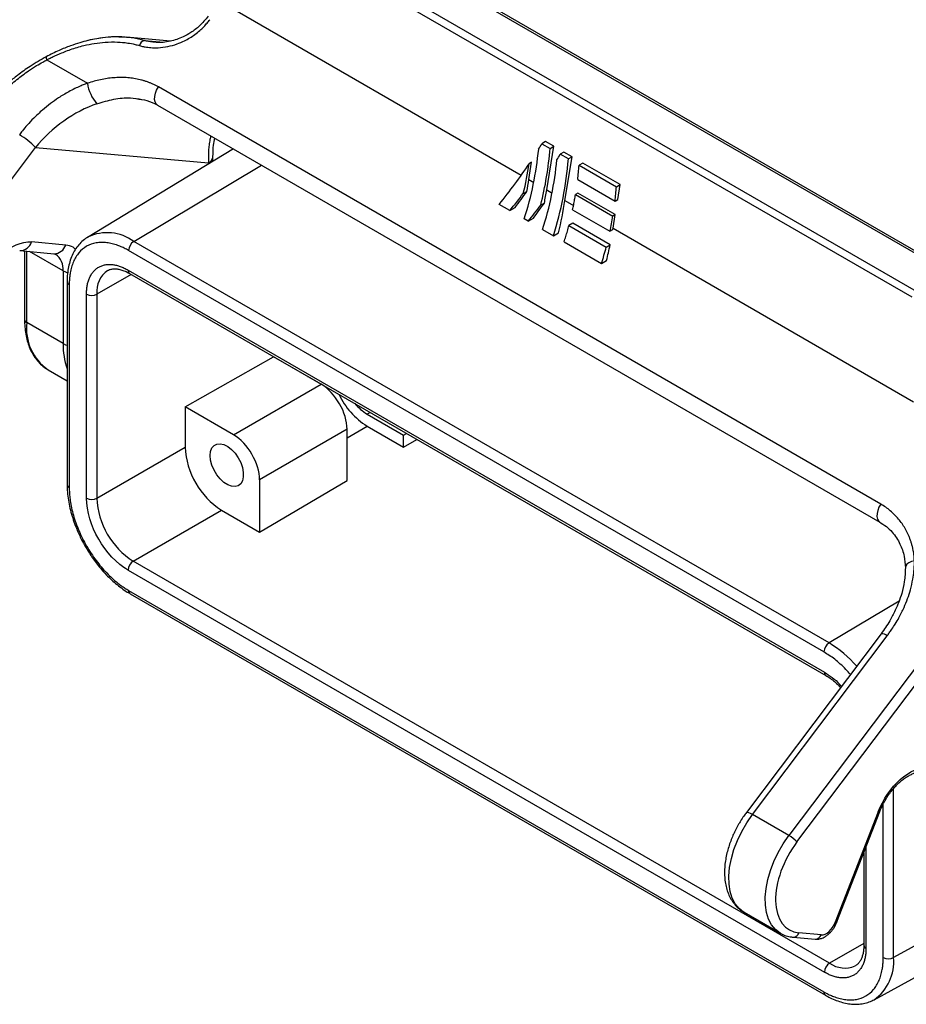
# Model space of a CAD drawing. Header units: millimetres. Extents: x 8 to 546, y 13 to 419.
# Tile 11 of 13: x 449 to 510, y 316 to 383. Entities that reach past the tile are written whole.
import ezdxf

# ---------------------------------------------------------------- set-up
doc = ezdxf.new("R2010")
doc.units = ezdxf.units.MM
doc.header["$LTSCALE"] = 2

msp = doc.modelspace()

# ---------------------------------------------------------------- linework, layer by layer
for p, q in [((512.344, 366.131), (470.57, 390.247)), ((512.594, 366.156), (470.82, 390.272)), ((510.449, 364.699), (468.089, 389.153)), ((467.783, 388.772), (510.143, 364.318)), ((463.204, 384.345), (483.557, 372.595)), ((459.692, 381.716), (456.704, 381.983)), ((457.936, 381.756), (459.212, 381.641)), ((451.283, 380.448), (454.047, 378.852)), ((508.015, 350.23), (458.871, 378.6)), ((458.82, 377.362), (458.785, 377.385)), ((458.82, 377.362), (507.964, 348.992)), ((441.34, 362.319), (450.507, 374.486)), ((450.507, 374.486), (462.289, 373.432)), ((485.216, 374.881), (484.969, 374.739)), ((484.969, 374.739), (485.518, 374.422)), ((485.765, 374.565), (485.216, 374.881)), ((485.288, 371.596), (485.765, 374.565)), ((485.518, 374.422), (485.765, 374.565)), ((463.973, 374.387), (454.049, 368.372)), ((462.582, 373.543), (462.582, 373.84)), ((486.463, 374.162), (486.216, 374.019)), ((486.764, 373.702), (486.216, 374.019)), ((487.012, 373.845), (486.463, 374.162)), ((486.535, 370.876), (487.012, 373.845)), ((487.012, 373.845), (486.764, 373.702)), ((457.192, 368.087), (465.887, 373.282)), ((462.289, 373.432), (462.289, 373.366)), ((484.075, 372.296), (484.265, 373.477)), ((484.265, 373.477), (484.102, 373.382)), ((487.744, 373.422), (487.496, 373.279)), ((487.496, 373.279), (490.036, 371.814)), ((490.283, 371.956), (487.744, 373.422)), ((484.075, 372.296), (484.405, 372.106)), ((487.398, 372.296), (489.937, 370.83)), ((490.036, 371.814), (490.283, 371.956)), ((490.119, 370.936), (490.283, 371.956)), ((483.697, 371.36), (483.936, 371.498)), ((485.288, 371.596), (485.652, 371.386)), ((487.416, 371.381), (487.252, 371.287)), ((487.252, 371.287), (489.791, 369.821)), ((489.955, 369.915), (487.416, 371.381)), ((482.788, 370.192), (482.056, 370.615)), ((482.788, 370.192), (483.138, 370.394)), ((485.13, 370.704), (484.885, 370.562)), ((486.535, 370.876), (487.111, 370.543)), ((489.937, 370.83), (490.119, 370.936)), ((487.055, 370.247), (489.595, 368.781)), ((489.955, 369.915), (489.791, 369.821)), ((489.806, 368.988), (489.955, 369.915)), ((484.035, 369.473), (483.767, 369.627)), ((484.035, 369.473), (484.385, 369.675)), ((487.062, 369.325), (486.8, 369.174)), ((486.8, 369.174), (489.34, 367.708)), ((489.602, 367.859), (487.062, 369.325)), ((454.072, 368.385), (454.049, 368.372)), ((485.014, 368.907), (485.746, 368.485)), ((485.746, 368.485), (486.096, 368.687)), ((489.595, 368.781), (489.791, 368.894)), ((489.806, 368.988), (510.239, 357.192)), ((452.566, 367.848), (450.235, 368.057)), ((504.497, 340.778), (457.192, 368.087)), ((486.478, 368.062), (489.018, 366.596)), ((489.34, 367.708), (489.602, 367.859)), ((449.439, 367.469), (451.77, 367.26)), ((449.768, 367.439), (449.768, 362.775)), ((449.915, 362.571), (449.915, 367.426)), ((452.389, 366.087), (450.099, 367.41)), ((504.15, 340.169), (456.844, 367.478)), ((489.018, 366.596), (489.367, 366.798)), ((452.389, 366.087), (452.389, 361.142)), ((457.016, 365.855), (454.688, 364.511)), ((456.809, 366.144), (504.185, 338.794)), ((456.912, 365.915), (504.289, 338.565)), ((452.661, 365.351), (452.661, 351.551)), ((452.808, 365.147), (452.808, 351.347)), ((453.98, 350.629), (453.98, 364.511)), ((454.688, 364.511), (454.688, 350.629)), ((452.389, 361.142), (449.915, 362.571)), ((460.698, 356.835), (466.708, 360.244)), ((469.944, 358.376), (466.708, 360.244)), ((451.365, 359.366), (452.661, 358.617)), ((463.986, 354.936), (469.944, 358.376)), ((469.025, 358.906), (469.039, 358.914)), ((460.698, 356.835), (460.698, 354.099)), ((463.986, 354.936), (460.698, 356.835)), ((473.282, 356.465), (473.072, 356.344)), ((473.072, 356.344), (475.547, 354.915)), ((471.712, 355.314), (465.754, 351.875)), ((471.712, 354.742), (473.072, 355.527)), ((471.712, 351.823), (471.712, 355.314)), ((473.072, 355.527), (475.547, 354.099)), ((475.547, 354.915), (475.757, 355.036)), ((475.547, 354.099), (475.547, 354.915)), ((475.547, 354.099), (476.464, 354.628)), ((454.688, 350.629), (460.698, 354.099)), ((465.754, 351.875), (465.754, 348.323)), ((465.754, 348.323), (471.712, 351.823)), ((457.162, 346.343), (463.173, 349.813)), ((463.173, 349.813), (465.754, 348.323)), ((504.539, 318.993), (457.162, 346.343)), ((456.809, 345.73), (504.185, 318.381)), ((456.844, 344.356), (504.15, 317.047)), ((456.948, 344.127), (504.253, 316.818)), ((509.265, 343.627), (504.497, 340.778)), ((508.045, 341.411), (498.877, 329.244)), ((499.291, 329.104), (508.458, 341.271)), ((510.782, 339.642), (501.766, 327.676)), ((502.312, 327.24), (511.328, 339.207)), ((508.887, 319.374), (508.887, 330.877)), ((508.186, 319.378), (508.186, 329.823)), ((501.766, 327.676), (499.291, 329.104)), ((507.842, 329.294), (504.927, 321.78)), ((505.04, 321.804), (507.955, 329.317)), ((507.013, 326.89), (507.013, 320.014)), ((506.867, 326.513), (506.867, 320.218)), ((498.717, 322.462), (501.192, 321.033)), ((507.562, 316.51), (518.062, 322.276)), ((514.866, 322.707), (508.887, 319.374)), ((504.894, 321.501), (505.039, 321.803)), ((503.961, 320.924), (502.454, 321.059)), ((502.056, 320.765), (503.563, 320.63)), ((506.867, 320.337), (504.539, 318.993)), ((507.541, 316.498), (507.562, 316.51))]:
    msp.add_line(p, q)
at = {"flags": 128}
for points in [[(458.785, 377.385), (458.722, 377.446), (458.649, 377.582), (458.615, 377.754), (458.622, 377.955), (458.669, 378.171), (458.754, 378.39), (458.871, 378.6)], [(452.389, 366.087), (452.541, 366.016), (452.695, 365.967)], [(452.389, 361.142), (452.541, 361.07), (452.661, 361.03)], [(462.395, 353.528), (462.425, 353.811), (462.515, 354.045), (462.66, 354.215), (462.851, 354.313), (463.078, 354.333), (463.33, 354.275), (463.592, 354.141), (463.851, 353.939), (464.092, 353.679), (464.303, 353.377), (464.472, 353.047), (464.589, 352.708), (464.65, 352.378), (464.65, 352.074), (464.589, 351.814), (464.472, 351.611), (464.303, 351.476), (464.092, 351.417), (463.851, 351.436), (463.592, 351.532), (463.33, 351.701), (463.078, 351.934), (462.851, 352.217), (462.66, 352.535), (462.515, 352.872), (462.425, 353.209), (462.395, 353.528)], [(508.015, 350.23), (507.898, 350.02), (507.813, 349.801), (507.766, 349.584), (507.759, 349.384), (507.793, 349.211), (507.866, 349.076), (507.964, 348.992)], [(510.305, 346.375), (510.1, 346.314), (509.927, 346.231), (509.797, 346.13), (509.717, 346.017), (509.691, 345.898), (509.691, 345.896)], [(498.717, 322.462), (498.69, 322.477), (498.378, 322.719), (498.118, 323.037), (497.916, 323.423), (497.774, 323.873), (497.697, 324.376), (497.684, 324.924), (497.737, 325.506), (497.854, 326.113), (498.033, 326.731), (498.272, 327.351), (498.564, 327.961), (498.906, 328.549), (499.291, 329.104)], [(499.291, 329.104), (499.16, 329.175), (499.05, 329.225), (498.963, 329.253), (498.904, 329.258), (498.877, 329.244)], [(507.842, 329.294), (507.895, 329.292), (507.933, 329.299), (507.953, 329.313), (507.955, 329.317)], [(501.192, 321.033), (501.165, 321.049), (500.853, 321.291), (500.593, 321.608), (500.391, 321.995), (500.249, 322.444), (500.171, 322.947), (500.159, 323.495), (500.212, 324.078), (500.329, 324.684), (500.508, 325.303), (500.747, 325.923), (501.039, 326.532), (501.381, 327.12), (501.766, 327.676)], [(505.04, 321.804), (505.038, 321.799), (505.018, 321.785), (504.98, 321.779), (504.927, 321.78)]]:
    msp.add_lwpolyline(points, dxfattribs=at)
for centre, radius, start, end in [((458.013, 381.322), 0.44, 100.03972, 167.55847), ((451.513, 380.603), 0.277, 168.24662, 213.86289), ((456.599, 379.196), 2.575, 187.66346, 222.3003), ((447.055, 371.276), 4.713, 42.91808, 59.9603), ((462.081, 373.891), 0.504, 294.40848, 353.91807), ((455.388, 365.684), 3.005, 53.10458, 115.9693), ((449.443, 368.297), 0.828, 269.51765, 343.13183), ((451.773, 368.089), 0.828, 269.76019, 343.11787), ((457.614, 367.442), 0.77, 123.22971, 177.34769), ((451.13, 366.208), 1.265, 354.55413, 53.86315), ((456.388, 364.705), 1.711, 124.0982, 186.52108), ((457.047, 366.114), 0.24, 172.74417, 235.94365), ((452.913, 365.377), 0.253, 186.57087, 245.49307), ((454.334, 365.193), 0.769, 242.60967, 297.39033), ((450.018, 362.8), 0.251, 185.6948, 245.62534), ((453.334, 362.187), 3.441, 173.60377, 235.08405), ((457.428, 361.065), 5.039, 179.12612, 198.9217), ((475.853, 359.93), 5.207, 205.40024, 237.72136), ((474.759, 359.133), 3.26, 219.30244, 238.82903), ((466.033, 354.322), 5.34, 182.38686, 237.61314), ((452.901, 351.569), 0.24, 184.12934, 247.1908), ((454.334, 351.312), 0.769, 242.60967, 297.39033), ((460.022, 350.852), 5.34, 182.38686, 237.61314), ((457.576, 345.696), 0.768, 122.60548, 177.39452), ((457.09, 344.329), 0.247, 173.76303, 234.92479), ((508.082, 340.838), 0.574, 49.03025, 93.74238), ((504.919, 340.133), 0.77, 123.22971, 177.34769), ((500.478, 334.066), 7.823, 41.0241, 59.08492), ((504.429, 338.767), 0.246, 173.64038, 235.65425), ((500.586, 325.636), 2.357, 42.91808, 59.9603), ((502.057, 321.179), 0.414, 269.82425, 343.11418), ((503.565, 321.044), 0.414, 269.76019, 343.11787), ((507.117, 320.243), 0.251, 185.6948, 245.62534), ((504.953, 318.346), 0.768, 122.60548, 177.39452), ((505.57, 320.462), 1.795, 234.93534, 293.06464), ((505.742, 319.091), 3.158, 305.20818, 5.15338), ((508.54, 320.062), 0.77, 242.65648, 296.76622), ((504.389, 317.017), 0.241, 172.8724, 235.29247)]:
    msp.add_arc(centre, radius, start, end)
for centre, major_axis, ratio, start_param, end_param in [((475.919, 373.144), (10.975, 12.227), 0.384285, 5.139605, 5.168111), ((473.652, 374.453), (2.605, 16.469), 0.707459, 4.586801, 4.821925), ((472.92, 374.876), (2.605, 16.469), 0.707459, 4.50154, 4.793419), ((477.166, 372.425), (10.975, 12.227), 0.384285, 5.139605, 5.168111), ((475.919, 373.144), (10.975, 12.227), 0.384285, 4.847726, 5.06295), ((472.439, 375.153), (2.605, 16.469), 0.707459, 4.592874, 4.716764), ((474.167, 374.156), (2.605, 16.469), 0.707459, 4.50154, 4.793419), ((474.899, 373.734), (2.605, 16.469), 0.707459, 4.50154, 4.821925), ((469.64, 374.654), (3.23, 20.421), 0.707459, 4.669629, 4.708817), ((478.17, 371.845), (2.605, 16.469), 0.707459, 4.762566, 4.821925), ((476.651, 372.722), (10.975, 12.227), 0.384285, 4.847726, 4.93906), ((474.309, 371.959), (13.609, 15.162), 0.384285, 4.946851, 5.015815), ((470.853, 373.954), (3.23, 20.421), 0.707459, 4.664986, 4.708817), ((477.898, 372.002), (10.975, 12.227), 0.384285, 4.847726, 4.932987), ((475.556, 371.239), (13.609, 15.162), 0.384285, 4.946851, 5.011172), ((472.099, 373.234), (3.23, 20.421), 0.707459, 4.600665, 4.708817), ((478.17, 371.845), (2.605, 16.469), 0.707459, 4.637864, 4.701359), ((475.371, 371.346), (3.23, 20.421), 0.707459, 4.704243, 4.708817), ((475.371, 371.346), (3.23, 20.421), 0.707459, 4.600665, 4.653332), ((478.17, 371.845), (2.605, 16.469), 0.707459, 4.50154, 4.571513), ((469.944, 356.334), (-1.25, 2.165), 0.577426, 3.92711, 5.49783), ((463.986, 352.895), (-1.25, 2.165), 0.577426, 3.92711, 5.49783)]:
    msp.add_ellipse(centre, major_axis=major_axis, ratio=ratio, start_param=start_param, end_param=end_param)
for points, knots in [([(457.583, 381.417), (457.629, 381.404), (457.759, 381.368), (458.014, 381.315), (458.389, 381.268), (458.904, 381.261), (459.508, 381.336), (460.112, 381.505), (460.734, 381.769), (461.251, 382.082), (461.678, 382.424), (461.954, 382.686), (462.181, 382.935), (462.31, 383.101), (462.369, 383.178)], [0, 0, 0, 0, 0.028598, 0.0802, 0.154436, 0.250937, 0.378605, 0.500481, 0.600684, 0.749547, 0.824566, 0.891293, 0.949771, 1, 1, 1, 1]), ([(462.26, 383.415), (462.07, 383.186), (461.718, 382.761), (461.122, 382.313), (460.594, 382.018), (460.121, 381.827), (459.655, 381.697), (459.136, 381.616), (458.775, 381.63), (458.573, 381.638)], [0, 0, 0, 0, 0.195514, 0.362399, 0.500739, 0.61094, 0.719396, 0.842803, 1, 1, 1, 1]), ([(456.566, 381.986), (456.314, 381.996), (455.831, 382.017), (455.149, 381.956), (454.57, 381.865), (454.05, 381.754), (453.5, 381.607), (452.845, 381.389), (452.075, 381.081), (451.532, 380.806), (451.242, 380.659)], [0, 0, 0, 0, 0.143593, 0.276161, 0.382121, 0.467445, 0.567996, 0.690097, 0.833902, 1, 1, 1, 1]), ([(456.703, 381.971), (456.566, 381.985), (456.166, 382.028), (455.489, 382), (454.751, 381.903), (454.285, 381.814), (454.086, 381.758), (454.084, 381.758)], [0, 0, 0, 0, 0.162639, 0.475548, 0.776955, 0.998524, 1, 1, 1, 1]), ([(457.936, 381.756), (457.665, 381.827), (457.264, 381.932), (456.84, 381.961), (456.703, 381.971)], [0, 0, 0, 0, 0.675154, 1, 1, 1, 1]), ([(451.283, 380.448), (451.358, 380.487), (451.525, 380.572), (451.799, 380.704), (452.122, 380.849), (452.492, 381.001), (453.06, 381.211), (453.741, 381.412), (454.529, 381.573), (455.291, 381.663), (456.053, 381.675), (456.726, 381.61), (457.222, 381.516), (457.483, 381.445), (457.583, 381.417)], [0, 0, 0, 0, 0.0356667, 0.0785865, 0.128732, 0.1860881, 0.2506572, 0.3914993, 0.4998217, 0.6166931, 0.7491755, 0.8642218, 0.9480319, 1, 1, 1, 1]), ([(458.774, 381.638), (458.677, 381.638), (458.388, 381.639), (458.116, 381.709), (457.936, 381.756)], [0, 0, 0, 0, 0.338722, 1, 1, 1, 1]), ([(451.242, 380.659), (450.87, 380.448), (450.197, 380.065), (449.349, 379.45), (448.732, 378.946), (448.356, 378.607), (448.153, 378.415), (448.043, 378.31), (447.918, 378.187), (447.715, 377.982), (447.415, 377.664), (447.013, 377.209), (446.736, 376.852), (446.582, 376.654)], [0, 0, 0, 0, 0.207807, 0.3763, 0.504678, 0.592309, 0.620715, 0.639673, 0.665781, 0.705416, 0.779371, 0.877541, 1, 1, 1, 1]), ([(446.789, 376.585), (446.856, 376.673), (446.991, 376.849), (447.202, 377.108), (447.419, 377.363), (447.642, 377.612), (447.872, 377.856), (448.106, 378.095), (448.347, 378.328), (448.592, 378.555), (448.891, 378.818), (449.363, 379.209), (449.944, 379.639), (450.539, 380.025), (450.958, 380.272), (451.191, 380.399), (451.283, 380.448)], [0, 0, 0, 0, 0.0563043, 0.112553, 0.1687418, 0.2248657, 0.2809188, 0.3368946, 0.3927864, 0.4485872, 0.5042897, 0.5917962, 0.7550287, 0.8657683, 0.9473176, 1, 1, 1, 1]), ([(458.871, 378.6), (458.811, 378.634), (458.691, 378.701), (458.505, 378.792), (458.315, 378.874), (458.122, 378.948), (457.925, 379.014), (457.726, 379.071), (457.523, 379.12), (457.317, 379.161), (457.108, 379.194), (456.898, 379.219), (456.685, 379.236), (456.47, 379.245), (456.182, 379.247), (455.819, 379.23), (455.379, 379.18), (454.936, 379.101), (454.491, 378.994), (454.195, 378.9), (454.047, 378.852)], [0, 0, 0, 0, 0.044768, 0.089347, 0.133755, 0.178009, 0.222125, 0.266115, 0.309991, 0.353766, 0.397447, 0.441044, 0.484565, 0.528016, 0.571406, 0.657314, 0.74306, 0.828705, 0.914322, 1, 1, 1, 1]), ([(454.047, 378.852), (453.975, 378.826), (453.806, 378.763), (453.519, 378.644), (453.164, 378.481), (452.668, 378.225), (452.108, 377.888), (451.515, 377.47), (450.948, 377.012), (450.419, 376.52), (449.97, 376.04), (449.65, 375.663), (449.483, 375.445), (449.415, 375.356)], [0, 0, 0, 0, 0.0402254, 0.0938614, 0.1610488, 0.241972, 0.3795403, 0.4931889, 0.6094637, 0.7479986, 0.8587771, 0.9428684, 1, 1, 1, 1]), ([(454.695, 377.463), (455.074, 377.575), (455.839, 377.802), (456.872, 377.9), (457.47, 377.792), (457.717, 377.748)], [0, 0, 0, 0, 0.365824, 0.73831, 1, 1, 1, 1]), ([(457.396, 377.81), (457.635, 377.775), (458.141, 377.7), (458.562, 377.495), (458.784, 377.386)], [0, 0, 0, 0, 0.472528, 1, 1, 1, 1]), ([(462.437, 375.273), (462.417, 375.192), (462.366, 374.99), (462.316, 374.66), (462.282, 374.29), (462.269, 373.889), (462.282, 373.597), (462.289, 373.432)], [0, 0, 0, 0, 0.150242, 0.370209, 0.562947, 0.754043, 1, 1, 1, 1]), ([(462.582, 373.84), (462.589, 374.116), (462.6, 374.572), (462.679, 374.962), (462.71, 375.116)], [0, 0, 0, 0, 0.606142, 1, 1, 1, 1]), ([(487.398, 372.296), (487.416, 372.458), (487.455, 372.786), (487.482, 373.114), (487.496, 373.279)], [0, 0, 0, 0, 0.494495, 1, 1, 1, 1]), ([(487.055, 370.247), (487.079, 370.361), (487.127, 370.59), (487.192, 370.936), (487.232, 371.169), (487.252, 371.287)], [0, 0, 0, 0, 0.329321, 0.662653, 1, 1, 1, 1]), ([(486.478, 368.062), (486.516, 368.183), (486.592, 368.428), (486.7, 368.798), (486.767, 369.048), (486.8, 369.174)], [0, 0, 0, 0, 0.329885, 0.663216, 1, 1, 1, 1]), ([(446.371, 364.631), (446.746, 365.597), (447.364, 366.501), (448.813, 367.786), (449.585, 368.115), (450.235, 368.057)], [0, 0, 0, 0, 0.5, 0.5, 1, 1, 1, 1]), ([(453.229, 367.548), (453.179, 367.601), (453.005, 367.783), (452.748, 367.821), (452.566, 367.848)], [0, 0, 0, 0, 0.290295, 1, 1, 1, 1]), ([(454.08, 368.38), (454.027, 368.351), (453.848, 368.253), (453.592, 368.026), (453.315, 367.707), (453.09, 367.344), (452.91, 366.937), (452.776, 366.491), (452.694, 366.011), (452.658, 365.628), (452.664, 365.4), (452.666, 365.349)], [0, 0, 0, 0, 0.056225, 0.190644, 0.316465, 0.443907, 0.572812, 0.702628, 0.832714, 0.962553, 1, 1, 1, 1]), ([(456.844, 367.478), (456.795, 367.506), (456.696, 367.561), (456.549, 367.637), (456.402, 367.706), (456.255, 367.769), (456.03, 367.856), (455.727, 367.948), (455.351, 368.017), (454.984, 368.036), (454.509, 367.99), (453.969, 367.796), (453.531, 367.425), (453.254, 367.037), (453.087, 366.71), (452.959, 366.35), (452.88, 366.009), (452.835, 365.699), (452.812, 365.429), (452.809, 365.241), (452.808, 365.147)], [0, 0, 0, 0, 0.0233348, 0.0466274, 0.0699091, 0.0932112, 0.1165649, 0.1782992, 0.240092, 0.3044005, 0.3687677, 0.5000056, 0.6312435, 0.695552, 0.7599192, 0.8216535, 0.8834464, 0.9223086, 0.9611115, 1, 1, 1, 1]), ([(451.766, 367.259), (451.775, 367.259), (451.817, 367.257), (451.845, 367.246), (451.864, 367.234), (451.871, 367.23)], [0, 0, 0, 0, 0.129622, 0.660769, 1, 1, 1, 1]), ([(453.98, 364.511), (453.981, 364.562), (453.982, 364.664), (453.992, 364.813), (454.007, 364.956), (454.029, 365.095), (454.057, 365.228), (454.091, 365.357), (454.132, 365.481), (454.195, 365.644), (454.293, 365.835), (454.438, 366.038), (454.609, 366.21), (454.805, 366.348), (455.022, 366.449), (455.257, 366.511), (455.505, 366.535), (455.76, 366.522), (456.019, 366.476), (456.278, 366.398), (456.542, 366.29), (456.72, 366.193), (456.809, 366.144)], [0, 0, 0, 0, 0.0302322, 0.0602656, 0.0901667, 0.1200028, 0.1498415, 0.1797504, 0.2097969, 0.2400471, 0.3043173, 0.3686713, 0.434309, 0.5000324, 0.5656701, 0.6313935, 0.6956637, 0.7600177, 0.8202677, 0.8799881, 0.9397189, 1, 1, 1, 1]), ([(455.428, 366.113), (455.466, 366.135), (455.564, 366.193), (455.752, 366.231), (455.99, 366.238), (456.25, 366.197), (456.529, 366.106), (456.752, 366.01), (456.883, 365.929), (456.913, 365.91)], [0, 0, 0, 0, 0.117871, 0.301028, 0.469575, 0.632276, 0.792756, 0.952366, 1, 1, 1, 1]), ([(449.772, 362.777), (449.771, 362.734), (449.765, 362.519), (449.794, 362.15), (449.861, 361.674), (449.973, 361.223), (450.127, 360.799), (450.324, 360.407), (450.564, 360.051), (450.852, 359.738), (451.136, 359.497), (451.338, 359.389), (451.416, 359.347)], [0, 0, 0, 0, 0.027208, 0.137038, 0.247647, 0.358907, 0.470766, 0.583243, 0.696499, 0.810956, 0.927416, 1, 1, 1, 1]), ([(452.666, 351.549), (452.666, 351.425), (452.667, 351.129), (452.721, 350.639), (452.817, 350.094), (452.953, 349.553), (453.119, 349.028), (453.295, 348.568), (453.473, 348.162), (453.667, 347.76), (453.821, 347.483), (453.91, 347.323)], [0, 0, 0, 0, 0.093339, 0.223744, 0.352625, 0.478974, 0.600218, 0.71564, 0.798332, 0.884205, 1, 1, 1, 1]), ([(452.808, 351.347), (452.808, 351.29), (452.809, 351.176), (452.817, 351.001), (452.831, 350.823), (452.85, 350.643), (452.887, 350.361), (452.959, 349.97), (453.087, 349.462), (453.254, 348.942), (453.531, 348.234), (453.969, 347.357), (454.509, 346.539), (454.984, 345.945), (455.351, 345.54), (455.727, 345.175), (456.061, 344.891), (456.353, 344.671), (456.598, 344.503), (456.762, 344.405), (456.844, 344.356)], [0, 0, 0, 0, 0.0233348, 0.0466274, 0.0699091, 0.0932112, 0.1165649, 0.1782992, 0.240092, 0.3044005, 0.3687677, 0.5000056, 0.6312435, 0.695552, 0.7599192, 0.8216535, 0.8834464, 0.9223086, 0.9611115, 1, 1, 1, 1]), ([(510.305, 346.375), (510.302, 346.443), (510.295, 346.579), (510.273, 346.782), (510.243, 346.987), (510.203, 347.193), (510.154, 347.398), (510.096, 347.604), (510.027, 347.809), (509.948, 348.013), (509.835, 348.268), (509.679, 348.567), (509.468, 348.9), (509.229, 349.213), (508.963, 349.506), (508.672, 349.774), (508.357, 350.02), (508.13, 350.16), (508.015, 350.23)], [0, 0, 0, 0, 0.041807, 0.084254, 0.127351, 0.17111, 0.215543, 0.26066, 0.306472, 0.35299, 0.400224, 0.484849, 0.569714, 0.654874, 0.740394, 0.826352, 0.912847, 1, 1, 1, 1]), ([(507.928, 349.016), (508.09, 348.913), (508.404, 348.713), (508.788, 348.337), (509.095, 347.937), (509.396, 347.399), (509.633, 346.723), (509.672, 346.159), (509.691, 345.896)], [0, 0, 0, 0, 0.152948, 0.296684, 0.432274, 0.560333, 0.794576, 1, 1, 1, 1]), ([(453.91, 347.323), (454.028, 347.127), (454.195, 346.85), (454.464, 346.461), (454.704, 346.139), (455.003, 345.774), (455.33, 345.414), (455.684, 345.066), (456.059, 344.738), (456.45, 344.442), (456.749, 344.238), (456.917, 344.148), (456.948, 344.131)], [0, 0, 0, 0, 0.145474, 0.204501, 0.302159, 0.403036, 0.510708, 0.622443, 0.737174, 0.854078, 0.972615, 1, 1, 1, 1]), ([(508.458, 341.271), (508.505, 341.334), (508.616, 341.484), (508.8, 341.749), (509.021, 342.092), (509.306, 342.58), (509.593, 343.157), (509.851, 343.794), (510.056, 344.435), (510.2, 345.061), (510.277, 345.625), (510.306, 346.044), (510.305, 346.278), (510.305, 346.375)], [0, 0, 0, 0, 0.040315, 0.095827, 0.166439, 0.252019, 0.390549, 0.50683, 0.620473, 0.758047, 0.862872, 0.943395, 1, 1, 1, 1]), ([(509.691, 345.896), (509.678, 345.58), (509.656, 345.007), (509.471, 344.216), (509.255, 343.566), (508.986, 342.937), (508.609, 342.211), (508.246, 341.697), (508.044, 341.41)], [0, 0, 0, 0, 0.211924, 0.384836, 0.515735, 0.636719, 0.797531, 1, 1, 1, 1]), ([(505.953, 338.634), (505.848, 338.752), (505.508, 339.136), (504.902, 339.687), (504.396, 340.012), (504.15, 340.169)], [0, 0, 0, 0, 0.1865782, 0.6051158, 1, 1, 1, 1]), ([(504.185, 338.794), (504.362, 338.68), (504.716, 338.45), (505.11, 338.107), (505.305, 337.872), (505.344, 337.826)], [0, 0, 0, 0, 0.4446445, 0.8894436, 1, 1, 1, 1]), ([(504.289, 338.561), (504.359, 338.52), (504.528, 338.422), (504.797, 338.216), (505.062, 337.986), (505.22, 337.817), (505.285, 337.748)], [0, 0, 0, 0, 0.209148, 0.506015, 0.797776, 1, 1, 1, 1]), ([(507.842, 329.294), (508.171, 330.139), (508.711, 330.93), (509.979, 332.055), (510.655, 332.342), (511.223, 332.291)], [0, 0, 0, 0, 0.5, 0.5, 1, 1, 1, 1]), ([(508.315, 330.066), (508.398, 330.202), (508.514, 330.394), (508.706, 330.657), (508.877, 330.87), (509.089, 331.103), (509.316, 331.321), (509.555, 331.518), (509.799, 331.686), (510.041, 331.821), (510.274, 331.919), (510.494, 331.98), (510.68, 332.006), (510.78, 331.998), (510.822, 331.994)], [0, 0, 0, 0, 0.115155, 0.161994, 0.239097, 0.318168, 0.401832, 0.487739, 0.574947, 0.662836, 0.751225, 0.840447, 0.9314, 1, 1, 1, 1]), ([(507.957, 329.317), (507.973, 329.36), (508.022, 329.489), (508.137, 329.741), (508.248, 329.945), (508.315, 330.066)], [0, 0, 0, 0, 0.172582, 0.504352, 1, 1, 1, 1]), ([(498.878, 329.243), (498.819, 329.164), (498.678, 328.974), (498.503, 328.706), (498.391, 328.516), (498.35, 328.447)], [0, 0, 0, 0, 0.309998, 0.748367, 1, 1, 1, 1]), ([(498.35, 328.447), (498.252, 328.268), (498.114, 328.017), (497.939, 327.633), (497.803, 327.302), (497.666, 326.904), (497.55, 326.487), (497.46, 326.053), (497.403, 325.613), (497.381, 325.173), (497.4, 324.738), (497.462, 324.316), (497.569, 323.911), (497.724, 323.531), (497.928, 323.182), (498.181, 322.872), (498.445, 322.628), (498.639, 322.516), (498.718, 322.47)], [0, 0, 0, 0, 0.080925, 0.114047, 0.168796, 0.225356, 0.285775, 0.348546, 0.413123, 0.479085, 0.546131, 0.613901, 0.682003, 0.750064, 0.817862, 0.885504, 0.953503, 1, 1, 1, 1]), ([(502.312, 327.24), (501.383, 326.008), (500.835, 324.488), (500.893, 321.966), (501.495, 321.144), (502.454, 321.059)], [0, 0, 0, 0, 0.5, 0.5, 1, 1, 1, 1]), ([(503.564, 320.638), (503.6, 320.633), (503.718, 320.616), (503.921, 320.658), (504.151, 320.748), (504.354, 320.876), (504.517, 321.015), (504.658, 321.162), (504.783, 321.319), (504.857, 321.44), (504.894, 321.501)], [0, 0, 0, 0, 0.0694059, 0.2283618, 0.3885044, 0.5323984, 0.6632131, 0.7651733, 0.8811018, 1, 1, 1, 1]), ([(501.194, 321.035), (501.205, 321.028), (501.322, 320.947), (501.575, 320.858), (501.855, 320.779), (502.02, 320.773), (502.057, 320.771)], [0, 0, 0, 0, 0.043744, 0.471899, 0.87878, 1, 1, 1, 1]), ([(506.865, 320.22), (506.865, 320.198), (506.87, 320.07), (506.849, 319.858), (506.802, 319.59), (506.727, 319.357), (506.628, 319.155), (506.504, 318.988), (506.388, 318.875), (506.301, 318.833), (506.273, 318.82)], [0, 0, 0, 0, 0.028938, 0.168913, 0.309813, 0.452361, 0.59841, 0.751803, 0.919827, 1, 1, 1, 1]), ([(507.013, 320.014), (507.013, 319.963), (507.012, 319.86), (507.002, 319.712), (506.987, 319.569), (506.965, 319.43), (506.937, 319.296), (506.903, 319.168), (506.862, 319.044), (506.798, 318.881), (506.701, 318.69), (506.555, 318.486), (506.384, 318.314), (506.189, 318.177), (505.972, 318.076), (505.737, 318.014), (505.488, 317.989), (505.233, 318.003), (504.975, 318.049), (504.716, 318.127), (504.452, 318.235), (504.274, 318.332), (504.185, 318.381)], [0, 0, 0, 0, 0.0302322, 0.0602656, 0.0901667, 0.1200028, 0.1498415, 0.1797504, 0.2097969, 0.2400471, 0.3043173, 0.3686713, 0.434309, 0.5000324, 0.5656701, 0.6313935, 0.6956637, 0.7600177, 0.8202677, 0.8799881, 0.9397189, 1, 1, 1, 1]), ([(504.15, 317.047), (504.199, 317.019), (504.297, 316.963), (504.445, 316.888), (504.592, 316.818), (504.738, 316.756), (504.964, 316.669), (505.267, 316.576), (505.643, 316.507), (506.01, 316.488), (506.484, 316.535), (507.024, 316.729), (507.463, 317.099), (507.74, 317.488), (507.907, 317.815), (508.035, 318.175), (508.114, 318.516), (508.159, 318.826), (508.182, 319.096), (508.185, 319.284), (508.186, 319.378)], [0, 0, 0, 0, 0.023335, 0.046627, 0.069909, 0.093211, 0.116565, 0.178299, 0.240092, 0.304401, 0.368768, 0.500006, 0.631244, 0.695552, 0.759919, 0.821654, 0.883446, 0.922309, 0.961111, 1, 1, 1, 1]), ([(504.253, 316.822), (504.359, 316.761), (504.604, 316.622), (504.991, 316.456), (505.411, 316.317), (505.83, 316.229), (506.245, 316.193), (506.652, 316.211), (507.046, 316.291), (507.344, 316.389), (507.496, 316.481), (507.534, 316.503)], [0, 0, 0, 0, 0.092534, 0.21353, 0.335362, 0.457918, 0.58116, 0.70521, 0.830508, 0.957985, 1, 1, 1, 1])]:
    msp.add_open_spline(points, degree=3, knots=knots)
for points in [[(454.695, 377.463), (453.138, 376.926), (451.616, 375.844), (450.507, 374.486)], [(456.809, 345.73), (455.248, 346.632), (453.98, 348.827), (453.98, 350.629)], [(503.961, 320.924), (504.299, 320.894), (504.732, 321.277), (504.927, 321.78)]]:
    msp.add_open_spline(points, degree=3)

doc.saveas('drawing.dxf')
